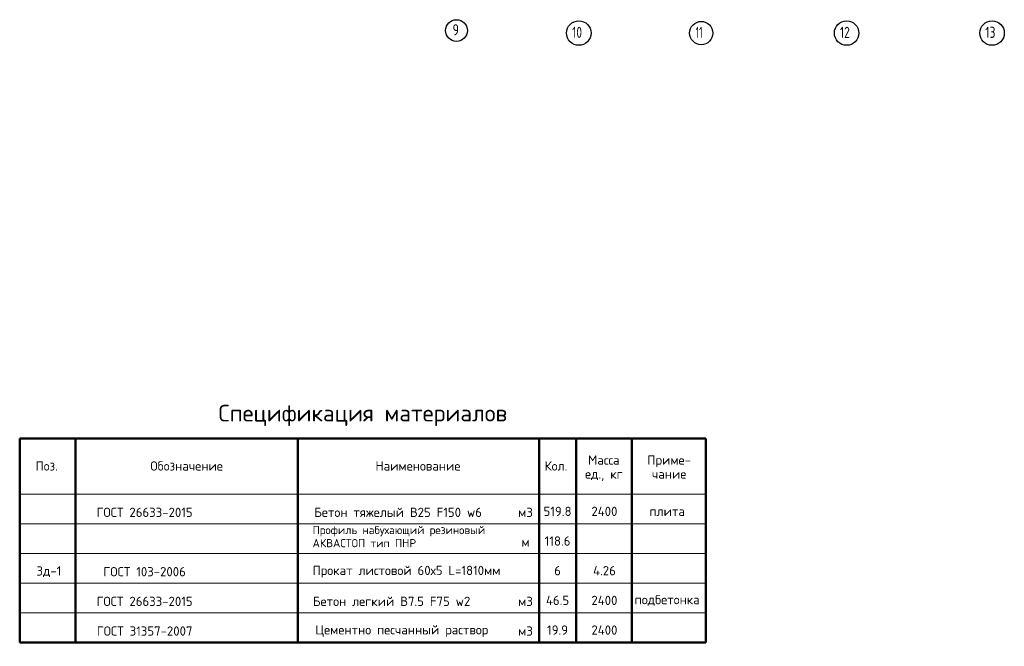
# Model space of a CAD drawing. Header units: millimetres. Extents: x 13527 to 139154, y -122592 to 61893.
# Tile 36 of 128: x 13527 to 40071, y -19845 to -2952. Entities that reach past the tile are written whole.
import ezdxf

# ---------------------------------------------------------------- set-up
doc = ezdxf.new("R2010")
doc.units = ezdxf.units.MM
doc.linetypes.add('______5', pattern=[1100, 800, -100, 100, -100])
doc.layers.add('Standard', color=7, linetype='Continuous', lineweight=25)
doc.layers.add('Фундамент (1)', color=7, linetype='Continuous', lineweight=35)
doc.layers.add('Осевая линия_ общее', color=7, linetype='______5', lineweight=13, true_color=0xa0a0a0)
doc.styles.add('ARIAL', font='ARIAL.TTF')
doc.styles.add('ISOCPEUR', font='ISOCPEUR')

msp = doc.modelspace()

# ---------------------------------------------------------------- linework, layer by layer
at = {"layer": 'Standard', "color": 7, "linetype": 'Continuous', "lineweight": 13, "transparency": 33554687}
for p, q in [((13526.9, -16540.4), (32026.9, -16540.4)), ((13526.9, -17340.4), (32026.9, -17340.4)), ((13526.9, -18140.4), (32026.9, -18140.4)), ((13526.9, -18940.4), (32026.9, -18940.4))]:
    msp.add_line(p, q, dxfattribs=at)
at = {"layer": 'Осевая линия_ общее', "color": 7, "linetype": 'Continuous', "lineweight": -3, "transparency": 33554687}
for centre, radius in [((25302.4, -3244.7), 292.4), ((28600.4, -3312.4), 330.4), ((31900.9, -3312.4), 313.4), ((35820.4, -3312.4), 330.4), ((39740.4, -3312.4), 330.4)]:
    msp.add_circle(centre, radius, dxfattribs=at)
at = {"layer": 'Фундамент (1)', "color": 7, "linetype": 'Continuous', "lineweight": 50, "transparency": 33554687}
for p, q in [((13526.9, -14240.4), (32026.9, -14240.4)), ((13526.9, -14240.4), (13526.9, -19740.4)), ((13526.9, -14240.4), (13526.9, -19740.4)), ((15026.9, -14240.4), (15026.9, -19740.4)), ((15026.9, -14240.4), (15026.9, -19740.4)), ((21026.9, -14240.4), (21026.9, -19740.4)), ((21026.9, -14240.4), (21026.9, -19740.4)), ((27526.9, -14240.4), (27526.9, -19740.4)), ((27526.9, -14240.4), (27526.9, -19740.4)), ((28526.9, -14240.4), (28526.9, -19740.4)), ((28526.9, -14240.4), (28526.9, -19740.4)), ((30026.9, -14240.4), (30026.9, -19740.4)), ((30026.9, -14240.4), (30026.9, -19740.4)), ((32026.9, -14240.4), (32026.9, -19740.4)), ((32026.9, -14240.4), (32026.9, -19740.4)), ((13526.9, -19740.4), (32026.9, -19740.4))]:
    msp.add_line(p, q, dxfattribs=at)
at = {"layer": 'Фундамент (1)', "color": 7, "linetype": 'Continuous', "lineweight": 13, "transparency": 33554687}
for p, q in [((13526.9, -15740.4), (32026.9, -15740.4)), ((13526.9, -15740.4), (32026.9, -15740.4)), ((13526.9, -19740.4), (32026.9, -19740.4)), ((13526.9, -19740.4), (32026.9, -19740.4))]:
    msp.add_line(p, q, dxfattribs=at)

# ---------------------------------------------------------------- texts
at = {"layer": 'Standard', "color": 7, "linetype": 'Continuous', "lineweight": 50, "transparency": 33554687, "char_height": 250, "attachment_point": 5, "style": 'ISOCPEUR'}
for s, insert, width in [('\\A1;{\\fISOCPEUR|i0|b0;\\H250.000000;\\W1.000000;\\C7;плита}\\P', (30980.9, -16206.5), 1068.75), ('\\A1;{\\fISOCPEUR|i0|b0;\\H250.000000;\\W1.000000;\\C7;118.6}\\P', (28026.9, -17006.5), 777.273), ('\\A1;{\\fISOCPEUR|i0|b0;\\H250.000000;\\W1.000000;\\C7;6}\\P', (28026.9, -17806.5), 272.222), ('\\A1;{\\fISOCPEUR|i0|b0;\\H250.000000;\\W1.000000;\\C7;4.26}\\P', (29290.9, -17806.5), 740.741), ('\\A1;{\\fISOCPEUR|i0|b0;\\H250.000000;\\W1.000000;\\C7;46.5}\\P', (28026.9, -18606.5), 740.741), ('\\A1;{\\fISOCPEUR|i0|b0;\\H250.000000;\\W1.000000;\\C7;2400}\\P', (29290.9, -18606.5), 841.935), ('\\A1;{\\fISOCPEUR|i0|b0;\\H250.000000;\\W1.000000;\\C7;подбетонка}\\P', (30980.9, -18606.5), 1946.667), ('\\A1;{\\fISOCPEUR|i0|b0;\\H250.000000;\\W1.000000;\\C7;19.9}\\P', (28026.9, -19406.5), 655.769), ('\\A1;{\\fISOCPEUR|i0|b0;\\H250.000000;\\W1.000000;\\C7;2400}\\P', (29290.9, -19406.5), 841.935)]:
    msp.add_mtext(s, dxfattribs=dict(at, insert=insert, width=width))
at = {"layer": 'Standard', "color": 7, "linetype": 'Continuous', "lineweight": 13, "transparency": 33554687, "insert": (21422.9, -16600.4), "char_height": 220, "width": 4589.373, "attachment_point": 1, "line_spacing_factor": 0.963855, "style": 'ARIAL'}
msp.add_mtext('\\A1;{\\fISOCPEUR|i0|b0;\\H220.000005;\\W1.000000;\\C7;Профиль набухающий резиновый}\\P{\\fISOCPEUR|i0|b0;\\H220.000005;\\W1.000000;\\C7;АКВАСТОП тип ПНР}\\P', dxfattribs=at)
at = {"layer": 'Standard', "color": 7, "linetype": 'Continuous', "lineweight": 13, "transparency": 33554687, "char_height": 250, "style": 'ISOCPEUR'}
for s, insert, width, attachment_point in [('\\A1;{\\fISOCPEUR|i0|b0;\\H250.000000;\\W1.000000;\\C7;м}\\P', (27163.5, -17033.2), 300, 5), ('\\A1;{\\fISOCPEUR|i0|b0;\\H250.000000;\\W1.000000;\\C7;ГОСТ 103-2006}\\P', (16894.2, -17833.2), 2369.681, 5), ('\\A1;{\\fISOCPEUR|i0|b0;\\H250.000000;\\W1.000000;\\C7;Прокат листовой 60х5 L=1810мм}\\P', (21422.9, -17833.2), 5196.411, 4), ('\\A1;{\\fISOCPEUR|i0|b0;\\H250.000000;\\W1.000000;\\C7;Зд-1}\\P', (14314.2, -17833.2), 771.107, 5), ('\\A1;{\\fISOCPEUR|i0|b0;\\H250.000000;\\W1.000000;\\C7;ГОСТ 26633-2015}\\P', (16894.2, -18633.2), 2720.37, 5), ('\\A1;{\\fISOCPEUR|i0|b0;\\H250.000000;\\W1.000000;\\C7;Бетон легкий В7.5 F75 w2}\\P', (23553.3, -18633.2), 4273.512, 5), ('\\A1;{\\fISOCPEUR|i0|b0;\\H250.000000;\\W1.000000;\\C7;м3}\\P', (27163.5, -18633.2), 485.294, 5), ('\\A1;{\\fISOCPEUR|i0|b0;\\H250.000000;\\W1.000000;\\C7;ГОСТ 31357-2007}\\P', (16894.2, -19433.2), 2720.37, 5), ('\\A1;{\\fISOCPEUR|i0|b0;\\H250.000000;\\W1.000000;\\C7;Цементно песчанный раствор}\\P', (23828.3, -19433.2), 4823.684, 5), ('\\A1;{\\fISOCPEUR|i0|b0;\\H250.000000;\\W1.000000;\\C7;м3}\\P', (27163.5, -19433.2), 485.294, 5)]:
    msp.add_mtext(s, dxfattribs=dict(at, insert=insert, width=width, attachment_point=attachment_point))
at = {"layer": 'Осевая линия_ общее', "color": 7, "linetype": 'Continuous', "lineweight": -3, "transparency": 33554687, "char_height": 300, "attachment_point": 7, "style": 'ISOCPEUR'}
for s, insert, width in [('\\W0.78;9', (25197.4, -3375.2), 326.407), ('\\W0.75;10', (28420.4, -3442.9), 472.281), ('\\W0.62;11', (31750.9, -3442.9), 393.75), ('\\W0.75;12', (35640.4, -3442.9), 472.281), ('\\W0.75;13', (39560.4, -3442.9), 472.281)]:
    msp.add_mtext(s, dxfattribs=dict(at, insert=insert, width=width))
at = {"layer": 'Фундамент (1)', "color": 7, "linetype": 'Continuous', "lineweight": 50, "transparency": 33554687, "style": 'ISOCPEUR'}
for s, insert, char_height, width, attachment_point in [('\\A1;{\\fISOCPEUR|i0|b0;\\H450.000000;\\W1.000000;\\C7;Спецификация материалов}\\P', (22776.9, -13619.8), 450, 7872.384, 5), ('\\A1;{\\fISOCPEUR|i0|b0;\\H250.000000;\\W1.000000;\\C7;Поз.}\\P', (13952.8, -14983.2), 250, 728.066, 4), ('\\A1;{\\fISOCPEUR|i0|b0;\\H250.000000;\\W1.000000;\\C7;Обозначение}\\P', (18026.9, -14983.2), 250, 2084.394, 5), ('\\A1;{\\fISOCPEUR|i0|b0;\\H250.000000;\\W1.000000;\\C7;Наименование}\\P', (24262.8, -14983.2), 250, 2322.222, 5), ('\\A1;{\\fISOCPEUR|i0|b0;\\H250.000000;\\W1.000000;\\C7;Кол.}\\P', (27676.8, -14983.2), 250, 740.741, 4), ('\\A1;{\\fISOCPEUR|i0|b0;\\H250.000000;\\W1.000000;\\C7;519.8}\\P', (28026.9, -16206.5), 250, 834.848, 5), ('\\A1;{\\fISOCPEUR|i0|b0;\\H250.000000;\\W1.000000;\\C7;2400}\\P', (29290.9, -16206.5), 250, 841.935, 5)]:
    msp.add_mtext(s, dxfattribs=dict(at, insert=insert, char_height=char_height, width=width, attachment_point=attachment_point))
at = {"layer": 'Фундамент (1)', "color": 7, "linetype": 'Continuous', "lineweight": 50, "transparency": 33554687, "char_height": 250, "attachment_point": 2, "line_spacing_factor": 0.903614, "style": 'ARIAL'}
for s, insert, width in [('\\A1;{\\fISOCPEUR|i0|b0;\\H250.000000;\\W1.000000;\\C7;Масса}\\P{\\fISOCPEUR|i0|b0;\\H250.000000;\\W1.000000;\\C7;ед., кг}\\P', (29274.8, -14699.2), 1162.094), ('\\A1;{\\fISOCPEUR|i0|b0;\\H250.000000;\\W1.000000;\\C7;Приме-}\\P{\\fISOCPEUR|i0|b0;\\H250.000000;\\W1.000000;\\C7;чание}\\P', (31034.8, -14699.2), 1215.183)]:
    msp.add_mtext(s, dxfattribs=dict(at, insert=insert, width=width))
at = {"layer": 'Фундамент (1)', "color": 7, "linetype": 'Continuous', "lineweight": 13, "transparency": 33554687, "char_height": 250, "attachment_point": 5, "style": 'ISOCPEUR'}
for s, insert, width in [('\\A1;{\\fISOCPEUR|i0|b0;\\H250.000000;\\W1.000000;\\C7;ГОСТ 26633-2015}\\P', (16894.2, -16233.2), 2720.37), ('\\A1;{\\fISOCPEUR|i0|b0;\\H250.000000;\\W1.000000;\\C7;Бетон тяжелый В25 F150 w6}\\P', (23728.3, -16233.2), 4622.283), ('\\A1;{\\fISOCPEUR|i0|b0;\\H250.000000;\\W1.000000;\\C7;м3}\\P', (27163.5, -16233.2), 485.294)]:
    msp.add_mtext(s, dxfattribs=dict(at, insert=insert, width=width))

doc.saveas('drawing.dxf')
